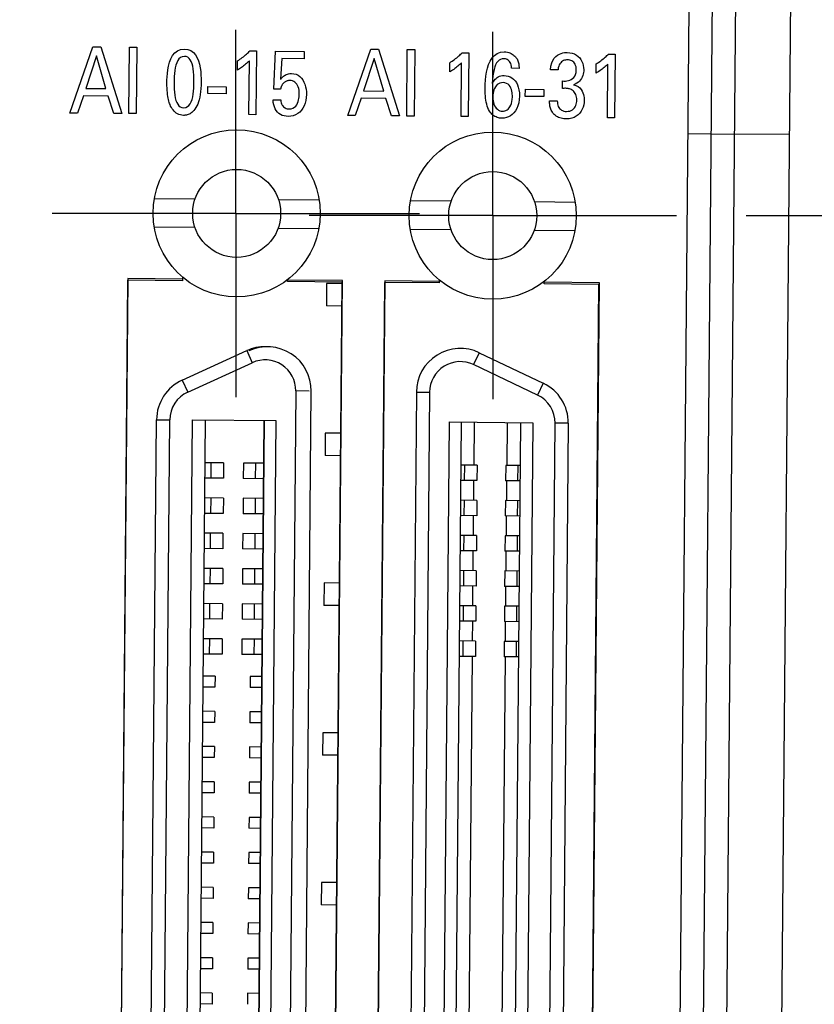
# Model space of a CAD drawing. Header units: inches. Extents: x 0 to 22, y 0 to 17.
# Tile 12 of 39: x 3.449 to 4.16, y 9.825 to 10.706. Entities that reach past the tile are written whole.
import ezdxf

# ---------------------------------------------------------------- set-up
doc = ezdxf.new("R2010")
doc.units = ezdxf.units.IN
doc.header["$LTSCALE"] = 1.21
doc.header["$MEASUREMENT"] = 0
doc.linetypes.add('CENTER', pattern=[0.6, 0.375, -0.075, 0.075, -0.075])
doc.layers.get('0').update_dxf_attribs({"linetype": 'CONTINUOUS'})
doc.layers.add('DEFAULT_1', color=7, linetype='CENTER')
doc.layers.add('DIMENSIONS', color=7, linetype='CONTINUOUS')
doc.styles.get("Standard").update_dxf_attribs({"font": 'txt', "width": 0.8})
doc.dimstyles.new('DIMSTYLE_2', dxfattribs={"dimtxt": 0.125, "dimasz": 0.18, "dimexe": 0.18, "dimexo": 0.0625, "dimgap": 0.09, "dimtad": 0, "dimtih": 1, "dimtoh": 1, "dimdec": 3, "dimzin": 4, "dimdsep": 46, "dimtxsty": 'STANDARD', "dimblk": '_FILLED', "dimblk1": '_FILLED', "dimblk2": '_FILLED', "dimcen": 0.09, "dimadec": 0, "dimazin": 0, "dimtp": 0.001, "dimtm": 0.001, "dimtfac": 1, "dimtdec": 3, "dimtofl": 0, "dimtmove": 0, "dimatfit": 3, "dimldrblk": '_FILLED', "dimfxl": 1, "dimtolj": 1, "dimtzin": 4, "dimarcsym": 0})

# ---------------------------------------------------------------- blocks, each defined once
blk = doc.blocks.new('*D8')
at = {"layer": 'DIMENSIONS', "color": 2, "linetype": 'CONTINUOUS'}
blk.add_line((4.099, 10.53118), (4.83096, 10.53118), dxfattribs=at)
at = {"layer": 'DIMENSIONS', "color": 2, "linetype": 'CONTINUOUS', "width": 0.8}
for s, p in [('[', (5.51846, 10.46868)), (']', (6.21846, 10.46868)), ('4.170', (4.89346, 10.46868)), ('105.91', (5.61846, 10.46868))]:
    blk.add_text(s, height=0.125, dxfattribs=at).set_placement(p)
blk = doc.blocks.new('_FILLED')
at = {"color": 0, "linetype": 'BYBLOCK'}
blk.add_solid([(0, 0), (-1, 0.1736), (-1, -0.1736)], dxfattribs=at)
blk = doc.blocks.new('*D9')
at = {"layer": 'DIMENSIONS', "color": 2, "linetype": 'CONTINUOUS'}
blk.add_line((3.7333, 11.17905), (2.6247, 11.17905), dxfattribs=at)
at = {"layer": 'DIMENSIONS', "color": 2, "linetype": 'CONTINUOUS', "width": 0.8}
for s, p in [('[', (1.7622, 11.11655)), (']', (2.4622, 11.11655)), ('4.817', (1.1372, 11.11655)), ('122.36', (1.8622, 11.11655))]:
    blk.add_text(s, height=0.125, dxfattribs=at).set_placement(p)
blk = doc.blocks.new('*D13')
at = {"layer": 'DIMENSIONS', "color": 2, "linetype": 'CONTINUOUS'}
blk.add_line((3.87213, 10.75805), (3.87213, 11.98919), dxfattribs=at)
at = {"layer": 'DIMENSIONS', "color": 2, "linetype": 'CONTINUOUS', "width": 0.8}
for s, p in [(']', (3.93463, 13.47669)), ('10.57', (3.93463, 12.97669)), ('[', (3.93463, 12.87669)), ('.416', (3.93463, 12.35169)), ('2X ', (3.93463, 12.05169))]:
    blk.add_text(s, height=0.125, rotation=90, dxfattribs=at).set_placement(p)
blk = doc.blocks.new('*D14')
at = {"layer": 'DIMENSIONS', "color": 2, "linetype": 'CONTINUOUS'}
blk.add_line((3.64222, 10.76006), (3.64222, 11.98919), dxfattribs=at)
at = {"layer": 'DIMENSIONS', "color": 2, "linetype": 'CONTINUOUS', "width": 0.8}
for s, p in [(']', (3.70472, 13.37669)), ('4.74', (3.70472, 12.97669)), ('[', (3.70472, 12.87669)), ('.186', (3.70472, 12.35169)), ('2X ', (3.70472, 12.05169))]:
    blk.add_text(s, height=0.125, rotation=90, dxfattribs=at).set_placement(p)

msp = doc.modelspace()

# ---------------------------------------------------------------- linework, layer by layer
at = {"color": 9, "linetype": 'CONTINUOUS'}
for p, q in [((4.09191, 11.01989), (4.05259, 6.51459)), ((4.04685, 10.60453), (4.08828, 10.60417)), ((4.13784, 10.60374), (4.08828, 10.60417)), ((3.65207, 10.41032), (3.65696, 10.39957)), ((3.86014, 10.4085), (3.85505, 10.39784)), ((3.59435, 10.38402), (3.59925, 10.37327)), ((3.91738, 10.3812), (3.9123, 10.37054)), ((3.70776, 10.37415), (3.69595, 10.37425)), ((3.80382, 10.37331), (3.81563, 10.37321)), ((3.57131, 10.34853), (3.58312, 10.34843)), ((3.9398, 10.34532), (3.92799, 10.34542)), ((3.6201, 10.29617), (3.62022, 10.30995)), ((3.65997, 10.29582), (3.66009, 10.3096)), ((3.84696, 10.29419), (3.84708, 10.30797)), ((3.89473, 10.29377), (3.89485, 10.30755)), ((3.61992, 10.26467), (3.62005, 10.27845)), ((3.65982, 10.26433), (3.65994, 10.2781)), ((3.84669, 10.2627), (3.84681, 10.27647)), ((3.89445, 10.26228), (3.89457, 10.27606)), ((3.61955, 10.23318), (3.61967, 10.24696)), ((3.65942, 10.23283), (3.65954, 10.24661)), ((3.84641, 10.2312), (3.84653, 10.24498)), ((3.89418, 10.23078), (3.8943, 10.24456)), ((3.61938, 10.20168), (3.6195, 10.21546)), ((3.65927, 10.20134), (3.65939, 10.21512)), ((3.84614, 10.19971), (3.84626, 10.21348)), ((3.8939, 10.19929), (3.89403, 10.21307)), ((3.619, 10.17019), (3.61912, 10.18397)), ((3.65887, 10.16984), (3.65899, 10.18362)), ((3.84586, 10.16821), (3.84598, 10.18199)), ((3.89363, 10.16779), (3.89375, 10.18157)), ((3.61883, 10.13869), (3.61895, 10.15247)), ((3.65872, 10.13835), (3.65884, 10.15213)), ((3.84559, 10.13672), (3.84571, 10.15049)), ((3.89336, 10.1363), (3.89348, 10.15008))]:
    msp.add_line(p, q, dxfattribs=at)
at = {"color": 7, "linetype": 'CONTINUOUS'}
for p, q in [((4.10248, 6.55199), (4.14114, 10.98165)), ((4.03261, 6.56703), (4.07102, 10.9678)), ((4.0138, 6.81767), (4.04783, 10.71753)), ((3.49378, 10.62292), (3.51435, 10.68227)), ((3.51435, 10.68227), (3.5214, 10.68221)), ((3.5214, 10.68221), (3.54012, 10.62252)), ((3.54659, 10.62246), (3.54711, 10.68199)), ((3.54711, 10.68199), (3.55371, 10.68193)), ((3.55371, 10.68193), (3.55318, 10.6224)), ((3.58998, 10.67863), (3.59281, 10.67983)), ((3.59281, 10.67983), (3.59616, 10.68023)), ((3.59616, 10.68023), (3.59932, 10.67984)), ((3.59932, 10.67984), (3.60202, 10.67878)), ((3.74237, 10.62074), (3.76293, 10.6801)), ((3.76293, 10.6801), (3.76998, 10.68004)), ((3.76998, 10.68004), (3.78872, 10.62034)), ((3.79519, 10.62028), (3.79571, 10.67981)), ((3.79571, 10.67981), (3.8023, 10.67975)), ((3.8023, 10.67975), (3.80178, 10.62022)), ((3.5175, 10.67408), (3.50803, 10.64498)), ((3.52601, 10.64482), (3.5175, 10.67408)), ((3.58298, 10.66836), (3.58417, 10.6715)), ((3.58417, 10.6715), (3.5857, 10.67435)), ((3.5857, 10.67435), (3.58762, 10.67676)), ((3.58762, 10.67676), (3.58998, 10.67863)), ((3.59137, 10.67148), (3.59025, 10.66992)), ((3.59272, 10.67265), (3.59137, 10.67148)), ((3.59431, 10.67339), (3.59272, 10.67265)), ((3.59617, 10.67364), (3.59431, 10.67339)), ((3.59779, 10.67343), (3.59617, 10.67364)), ((3.59922, 10.67285), (3.59779, 10.67343)), ((3.60045, 10.67191), (3.59922, 10.67285)), ((3.60151, 10.67063), (3.60045, 10.67191)), ((3.60239, 10.66903), (3.60151, 10.67063)), ((3.60202, 10.67878), (3.60428, 10.67714)), ((3.60428, 10.67714), (3.60614, 10.675)), ((3.60614, 10.675), (3.60765, 10.67248)), ((3.60765, 10.67248), (3.60883, 10.66964)), ((3.64374, 10.66968), (3.64482, 10.67038)), ((3.64482, 10.67038), (3.64589, 10.6711)), ((3.64589, 10.6711), (3.64694, 10.67185)), ((3.64694, 10.67185), (3.64798, 10.67261)), ((3.64798, 10.67261), (3.64899, 10.67337)), ((3.64899, 10.67337), (3.64997, 10.67415)), ((3.64997, 10.67415), (3.65092, 10.67492)), ((3.65092, 10.67492), (3.65182, 10.67568)), ((3.65182, 10.67568), (3.65268, 10.67642)), ((3.65268, 10.67642), (3.65348, 10.67717)), ((3.65348, 10.67717), (3.65422, 10.67788)), ((3.65422, 10.67788), (3.6549, 10.67856)), ((3.6549, 10.67856), (3.66078, 10.67851)), ((3.66078, 10.67851), (3.66028, 10.62146)), ((3.67624, 10.64441), (3.67773, 10.67836)), ((3.67773, 10.67836), (3.70336, 10.67814)), ((3.68333, 10.67163), (3.68231, 10.65317)), ((3.70331, 10.67146), (3.68333, 10.67163)), ((3.70336, 10.67814), (3.70331, 10.67146)), ((3.76608, 10.6719), (3.75661, 10.6428)), ((3.7746, 10.64264), (3.76608, 10.6719)), ((3.83586, 10.66944), (3.83692, 10.67019)), ((3.83692, 10.67019), (3.83795, 10.67095)), ((3.83795, 10.67095), (3.83896, 10.67171)), ((3.83896, 10.67171), (3.83994, 10.67248)), ((3.83994, 10.67248), (3.84088, 10.67325)), ((3.84088, 10.67325), (3.84179, 10.67402)), ((3.84179, 10.67402), (3.84264, 10.67476)), ((3.84264, 10.67476), (3.84345, 10.6755)), ((3.84345, 10.6755), (3.84419, 10.67621)), ((3.84419, 10.67621), (3.84488, 10.6769)), ((3.84488, 10.6769), (3.85074, 10.67685)), ((3.85074, 10.67685), (3.85024, 10.6198)), ((3.8699, 10.66949), (3.87162, 10.67222)), ((3.87162, 10.67222), (3.8737, 10.67452)), ((3.8737, 10.67452), (3.87618, 10.67625)), ((3.87618, 10.67625), (3.87909, 10.67736)), ((3.87779, 10.67024), (3.87664, 10.66919)), ((3.87908, 10.67098), (3.87779, 10.67024)), ((3.88051, 10.67142), (3.87908, 10.67098)), ((3.87909, 10.67736), (3.88246, 10.67772)), ((3.88208, 10.67155), (3.88051, 10.67142)), ((3.88282, 10.67151), (3.88208, 10.67155)), ((3.88246, 10.67772), (3.8839, 10.67765)), ((3.88359, 10.67137), (3.88282, 10.67151)), ((3.88437, 10.67114), (3.88359, 10.67137)), ((3.8839, 10.67765), (3.88524, 10.67745)), ((3.88514, 10.67081), (3.88437, 10.67114)), ((3.88588, 10.67035), (3.88514, 10.67081)), ((3.88524, 10.67745), (3.88647, 10.67714)), ((3.88658, 10.66976), (3.88588, 10.67035)), ((3.88647, 10.67714), (3.8876, 10.67674)), ((3.8876, 10.67674), (3.88863, 10.67628)), ((3.88863, 10.67628), (3.88957, 10.67575)), ((3.88957, 10.67575), (3.89041, 10.67517)), ((3.89041, 10.67517), (3.89116, 10.67457)), ((3.89116, 10.67457), (3.89183, 10.67396)), ((3.89183, 10.67396), (3.89241, 10.67334)), ((3.89241, 10.67334), (3.89292, 10.67275)), ((3.89292, 10.67275), (3.89334, 10.67219)), ((3.89334, 10.67219), (3.89387, 10.67134)), ((3.89387, 10.67134), (3.8943, 10.67048)), ((3.8943, 10.67048), (3.89467, 10.66962)), ((3.92496, 10.66777), (3.92596, 10.6701)), ((3.92596, 10.6701), (3.92721, 10.67201)), ((3.92721, 10.67201), (3.92864, 10.67354)), ((3.92864, 10.67354), (3.93019, 10.67475)), ((3.93019, 10.67475), (3.93182, 10.67566)), ((3.93182, 10.67566), (3.93344, 10.6763)), ((3.93344, 10.6763), (3.93502, 10.67674)), ((3.93502, 10.67674), (3.93648, 10.677)), ((3.9363, 10.67017), (3.93542, 10.66984)), ((3.9372, 10.6704), (3.9363, 10.67017)), ((3.93648, 10.677), (3.93777, 10.67713)), ((3.9381, 10.67052), (3.9372, 10.6704)), ((3.93777, 10.67713), (3.93882, 10.67715)), ((3.93897, 10.67055), (3.9381, 10.67052)), ((3.93882, 10.67715), (3.94121, 10.67698)), ((3.94008, 10.67049), (3.93897, 10.67055)), ((3.94114, 10.67032), (3.94008, 10.67049)), ((3.94214, 10.67003), (3.94114, 10.67032)), ((3.94121, 10.67698), (3.94338, 10.67652)), ((3.94338, 10.67652), (3.94534, 10.6758)), ((3.94534, 10.6758), (3.94709, 10.67484)), ((3.94709, 10.67484), (3.94864, 10.67367)), ((3.94864, 10.67367), (3.94997, 10.67231)), ((3.94997, 10.67231), (3.95109, 10.67079)), ((3.95109, 10.67079), (3.95201, 10.66913)), ((3.9689, 10.6698), (3.96991, 10.67056)), ((3.96991, 10.67056), (3.97088, 10.67133)), ((3.97088, 10.67133), (3.97183, 10.67211)), ((3.97183, 10.67211), (3.97273, 10.67287)), ((3.97273, 10.67287), (3.97358, 10.67361)), ((3.97358, 10.67361), (3.97439, 10.67435)), ((3.97439, 10.67435), (3.97513, 10.67507)), ((3.97513, 10.67507), (3.97581, 10.67575)), ((3.97581, 10.67575), (3.98167, 10.6757)), ((3.98167, 10.6757), (3.98117, 10.61865)), ((3.58103, 10.65835), (3.58145, 10.66167)), ((3.58145, 10.66167), (3.58209, 10.66504)), ((3.58209, 10.66504), (3.58298, 10.66836)), ((3.58802, 10.66351), (3.5876, 10.66097)), ((3.58859, 10.66587), (3.58802, 10.66351)), ((3.58933, 10.66803), (3.58859, 10.66587)), ((3.59025, 10.66992), (3.58933, 10.66803)), ((3.60312, 10.66713), (3.60239, 10.66903)), ((3.6037, 10.66494), (3.60312, 10.66713)), ((3.60415, 10.66249), (3.6037, 10.66494)), ((3.60447, 10.65979), (3.60415, 10.66249)), ((3.60883, 10.66964), (3.60972, 10.66657)), ((3.60972, 10.66657), (3.61037, 10.66337)), ((3.61037, 10.66337), (3.6108, 10.66014)), ((3.64367, 10.66143), (3.64374, 10.66968)), ((3.64451, 10.66192), (3.64367, 10.66143)), ((3.64539, 10.66248), (3.64451, 10.66192)), ((3.64631, 10.66308), (3.64539, 10.66248)), ((3.64725, 10.66372), (3.64631, 10.66308)), ((3.64821, 10.6644), (3.64725, 10.66372)), ((3.64916, 10.6651), (3.64821, 10.6644)), ((3.65011, 10.66583), (3.64916, 10.6651)), ((3.65104, 10.66658), (3.65011, 10.66583)), ((3.65194, 10.66733), (3.65104, 10.66658)), ((3.6528, 10.66809), (3.65194, 10.66733)), ((3.65361, 10.66884), (3.6528, 10.66809)), ((3.65436, 10.66959), (3.65361, 10.66884)), ((3.65394, 10.62152), (3.65436, 10.66959)), ((3.83365, 10.65977), (3.83372, 10.66802)), ((3.83372, 10.66802), (3.8348, 10.66872)), ((3.8348, 10.66872), (3.83586, 10.66944)), ((3.83628, 10.66141), (3.83537, 10.66081)), ((3.83722, 10.66206), (3.83628, 10.66141)), ((3.83818, 10.66274), (3.83722, 10.66206)), ((3.83913, 10.66344), (3.83818, 10.66274)), ((3.84008, 10.66417), (3.83913, 10.66344)), ((3.84101, 10.66491), (3.84008, 10.66417)), ((3.84191, 10.66566), (3.84101, 10.66491)), ((3.84277, 10.66643), (3.84191, 10.66566)), ((3.84359, 10.66718), (3.84277, 10.66643)), ((3.84434, 10.66792), (3.84359, 10.66718)), ((3.84392, 10.61986), (3.84434, 10.66792)), ((3.86659, 10.65952), (3.86742, 10.66304)), ((3.86742, 10.66304), (3.86851, 10.6664)), ((3.86851, 10.6664), (3.8699, 10.66949)), ((3.87332, 10.66188), (3.87278, 10.65924)), ((3.87397, 10.66418), (3.87332, 10.66188)), ((3.87474, 10.66617), (3.87397, 10.66418)), ((3.87563, 10.66784), (3.87474, 10.66617)), ((3.87664, 10.66919), (3.87563, 10.66784)), ((3.88723, 10.66905), (3.88658, 10.66976)), ((3.88779, 10.66817), (3.88723, 10.66905)), ((3.88826, 10.66715), (3.88779, 10.66817)), ((3.88861, 10.66595), (3.88826, 10.66715)), ((3.88884, 10.66456), (3.88861, 10.66595)), ((3.88892, 10.663), (3.88884, 10.66456)), ((3.8957, 10.66294), (3.88892, 10.663)), ((3.89467, 10.66962), (3.89496, 10.66878)), ((3.89496, 10.66878), (3.89519, 10.66794)), ((3.89519, 10.66794), (3.89536, 10.66713)), ((3.89536, 10.66713), (3.89549, 10.66634)), ((3.89549, 10.66634), (3.89558, 10.66557)), ((3.89558, 10.66557), (3.89564, 10.66484)), ((3.89564, 10.66484), (3.89567, 10.66416)), ((3.89567, 10.66416), (3.89569, 10.66352)), ((3.89569, 10.66352), (3.8957, 10.66294)), ((3.92393, 10.66171), (3.92427, 10.66498)), ((3.93059, 10.66165), (3.92393, 10.66171)), ((3.92427, 10.66498), (3.92496, 10.66777)), ((3.93083, 10.66331), (3.93059, 10.66165)), ((3.9312, 10.66476), (3.93083, 10.66331)), ((3.93169, 10.66603), (3.9312, 10.66476)), ((3.93229, 10.6671), (3.93169, 10.66603)), ((3.93298, 10.66802), (3.93229, 10.6671)), ((3.93374, 10.66877), (3.93298, 10.66802)), ((3.93456, 10.66936), (3.93374, 10.66877)), ((3.93542, 10.66984), (3.93456, 10.66936)), ((3.94307, 10.66962), (3.94214, 10.67003)), ((3.94392, 10.66908), (3.94307, 10.66962)), ((3.94468, 10.66842), (3.94392, 10.66908)), ((3.94534, 10.66763), (3.94468, 10.66842)), ((3.94591, 10.66669), (3.94534, 10.66763)), ((3.94635, 10.66562), (3.94591, 10.66669)), ((3.94668, 10.6644), (3.94635, 10.66562)), ((3.94688, 10.66302), (3.94668, 10.6644)), ((3.94676, 10.65936), (3.94693, 10.6615)), ((3.94693, 10.6615), (3.94688, 10.66302)), ((3.95201, 10.66913), (3.95272, 10.66736)), ((3.95272, 10.66736), (3.95322, 10.6655)), ((3.95322, 10.6655), (3.95351, 10.66357)), ((3.95351, 10.66357), (3.9536, 10.66161)), ((3.9536, 10.66161), (3.95354, 10.66039)), ((3.9646, 10.65862), (3.96467, 10.66687)), ((3.96467, 10.66687), (3.96574, 10.66757)), ((3.96574, 10.66757), (3.96681, 10.66829)), ((3.96681, 10.66829), (3.96786, 10.66904)), ((3.96786, 10.66904), (3.9689, 10.6698)), ((3.96912, 10.66159), (3.96817, 10.66091)), ((3.97008, 10.66229), (3.96912, 10.66159)), ((3.97103, 10.66302), (3.97008, 10.66229)), ((3.97196, 10.66377), (3.97103, 10.66302)), ((3.97286, 10.66452), (3.97196, 10.66377)), ((3.97372, 10.66528), (3.97286, 10.66452)), ((3.97453, 10.66603), (3.97372, 10.66528)), ((3.97528, 10.66678), (3.97453, 10.66603)), ((3.97485, 10.61871), (3.97528, 10.66678)), ((3.58065, 10.65241), (3.58078, 10.65523)), ((3.58078, 10.65523), (3.58103, 10.65835)), ((3.58698, 10.653), (3.58693, 10.65039)), ((3.58709, 10.65567), (3.58698, 10.653)), ((3.58729, 10.65834), (3.58709, 10.65567)), ((3.5876, 10.66097), (3.58729, 10.65834)), ((3.60468, 10.65686), (3.60447, 10.65979)), ((3.60478, 10.65373), (3.60468, 10.65686)), ((3.6048, 10.6504), (3.60478, 10.65373)), ((3.6108, 10.66014), (3.61106, 10.65696)), ((3.61106, 10.65696), (3.61118, 10.65391)), ((3.61118, 10.65391), (3.61119, 10.65108)), ((3.68231, 10.65317), (3.68269, 10.65364)), ((3.68269, 10.65364), (3.68314, 10.65416)), ((3.68314, 10.65416), (3.68366, 10.65472)), ((3.68366, 10.65472), (3.68425, 10.6553)), ((3.68425, 10.6553), (3.68492, 10.65588)), ((3.68492, 10.65588), (3.68567, 10.65643)), ((3.68567, 10.65643), (3.6865, 10.65696)), ((3.6865, 10.65696), (3.68742, 10.65743)), ((3.68742, 10.65743), (3.68842, 10.65782)), ((3.68842, 10.65782), (3.68951, 10.65812)), ((3.68951, 10.65812), (3.6907, 10.65831)), ((3.6907, 10.65831), (3.69199, 10.65837)), ((3.69199, 10.65837), (3.69418, 10.65817)), ((3.69418, 10.65817), (3.69617, 10.65762)), ((3.69617, 10.65762), (3.69797, 10.65675)), ((3.69797, 10.65675), (3.69957, 10.65561)), ((3.69957, 10.65561), (3.70098, 10.6542)), ((3.70098, 10.6542), (3.70219, 10.65256)), ((3.70219, 10.65256), (3.70321, 10.65072)), ((3.83448, 10.66026), (3.83365, 10.65977)), ((3.83537, 10.66081), (3.83448, 10.66026)), ((3.86561, 10.65235), (3.866, 10.65592)), ((3.866, 10.65592), (3.86659, 10.65952)), ((3.87202, 10.653), (3.87179, 10.64937)), ((3.87235, 10.65629), (3.87202, 10.653)), ((3.87278, 10.65924), (3.87235, 10.65629)), ((3.87315, 10.65161), (3.87374, 10.65242)), ((3.87374, 10.65242), (3.87442, 10.6532)), ((3.87442, 10.6532), (3.87519, 10.65396)), ((3.87519, 10.65396), (3.87607, 10.65466)), ((3.87607, 10.65466), (3.87707, 10.65529)), ((3.87707, 10.65529), (3.8782, 10.65582)), ((3.8782, 10.65582), (3.87947, 10.65621)), ((3.87947, 10.65621), (3.88089, 10.65646)), ((3.88089, 10.65646), (3.88246, 10.65654)), ((3.88246, 10.65654), (3.8843, 10.65639)), ((3.8843, 10.65639), (3.88607, 10.65599)), ((3.88607, 10.65599), (3.88775, 10.65533)), ((3.88775, 10.65533), (3.88933, 10.65443)), ((3.88933, 10.65443), (3.89079, 10.65327)), ((3.89079, 10.65327), (3.89211, 10.65184)), ((3.94118, 10.65236), (3.94247, 10.65294)), ((3.94247, 10.65294), (3.94366, 10.65372)), ((3.94366, 10.65372), (3.94472, 10.65474)), ((3.94472, 10.65474), (3.94562, 10.656)), ((3.94562, 10.656), (3.94631, 10.65753)), ((3.94631, 10.65753), (3.94676, 10.65936)), ((3.95084, 10.65266), (3.9499, 10.65152)), ((3.95162, 10.65388), (3.95084, 10.65266)), ((3.95226, 10.65516), (3.95162, 10.65388)), ((3.95276, 10.65647), (3.95226, 10.65516)), ((3.95313, 10.6578), (3.95276, 10.65647)), ((3.95339, 10.65912), (3.95313, 10.6578)), ((3.95354, 10.66039), (3.95339, 10.65912)), ((3.96543, 10.65911), (3.9646, 10.65862)), ((3.96632, 10.65966), (3.96543, 10.65911)), ((3.96723, 10.66027), (3.96632, 10.65966)), ((3.96817, 10.66091), (3.96723, 10.66027)), ((3.50803, 10.64498), (3.52601, 10.64482)), ((3.58061, 10.65003), (3.58065, 10.65241)), ((3.58062, 10.64757), (3.58061, 10.65003)), ((3.58068, 10.6453), (3.58062, 10.64757)), ((3.5808, 10.6432), (3.58068, 10.6453)), ((3.58693, 10.65039), (3.58695, 10.64728)), ((3.58695, 10.64728), (3.58706, 10.64431)), ((3.58706, 10.64431), (3.58727, 10.6415)), ((3.6044, 10.64253), (3.60462, 10.64516)), ((3.60462, 10.64516), (3.60474, 10.6478)), ((3.60474, 10.6478), (3.6048, 10.6504)), ((3.61096, 10.64481), (3.61071, 10.64201)), ((3.61112, 10.64783), (3.61096, 10.64481)), ((3.61119, 10.65108), (3.61112, 10.64783)), ((3.61705, 10.64039), (3.61711, 10.64666)), ((3.61711, 10.64666), (3.63365, 10.64652)), ((3.63365, 10.64652), (3.6336, 10.64025)), ((3.68223, 10.64436), (3.67624, 10.64441)), ((3.68232, 10.6447), (3.68223, 10.64436)), ((3.68241, 10.64505), (3.68232, 10.6447)), ((3.68252, 10.64542), (3.68241, 10.64505)), ((3.68263, 10.6458), (3.68252, 10.64542)), ((3.68276, 10.64619), (3.68263, 10.6458)), ((3.68291, 10.64659), (3.68276, 10.64619)), ((3.68309, 10.647), (3.68291, 10.64659)), ((3.68329, 10.64741), (3.68309, 10.647)), ((3.68351, 10.64784), (3.68329, 10.64741)), ((3.68377, 10.64827), (3.68351, 10.64784)), ((3.68406, 10.6487), (3.68377, 10.64827)), ((3.68439, 10.64912), (3.68406, 10.6487)), ((3.68476, 10.64954), (3.68439, 10.64912)), ((3.68515, 10.64994), (3.68476, 10.64954)), ((3.68557, 10.6503), (3.68515, 10.64994)), ((3.68602, 10.65065), (3.68557, 10.6503)), ((3.6865, 10.65096), (3.68602, 10.65065)), ((3.687, 10.65123), (3.6865, 10.65096)), ((3.68753, 10.65147), (3.687, 10.65123)), ((3.68809, 10.65167), (3.68753, 10.65147)), ((3.68867, 10.65183), (3.68809, 10.65167)), ((3.68927, 10.65194), (3.68867, 10.65183)), ((3.6899, 10.65202), (3.68927, 10.65194)), ((3.69055, 10.65203), (3.6899, 10.65202)), ((3.69182, 10.65193), (3.69055, 10.65203)), ((3.69301, 10.65164), (3.69182, 10.65193)), ((3.69411, 10.65118), (3.69301, 10.65164)), ((3.69511, 10.65053), (3.69411, 10.65118)), ((3.69601, 10.64972), (3.69511, 10.65053)), ((3.69681, 10.64874), (3.69601, 10.64972)), ((3.69749, 10.64761), (3.69681, 10.64874)), ((3.69806, 10.64631), (3.69749, 10.64761)), ((3.6985, 10.64487), (3.69806, 10.64631)), ((3.69882, 10.64328), (3.6985, 10.64487)), ((3.70321, 10.65072), (3.70405, 10.6487)), ((3.70405, 10.6487), (3.70468, 10.64654)), ((3.70468, 10.64654), (3.70513, 10.64426)), ((3.70513, 10.64426), (3.7054, 10.64189)), ((3.8653, 10.64564), (3.86539, 10.64889)), ((3.86531, 10.64381), (3.8653, 10.64564)), ((3.86535, 10.64195), (3.86531, 10.64381)), ((3.86539, 10.64889), (3.86561, 10.65235)), ((3.87179, 10.64937), (3.87219, 10.65007)), ((3.87219, 10.65007), (3.87264, 10.65082)), ((3.87264, 10.65082), (3.87315, 10.65161)), ((3.8732, 10.6437), (3.87275, 10.64224)), ((3.87378, 10.64506), (3.8732, 10.6437)), ((3.87448, 10.64631), (3.87378, 10.64506)), ((3.8753, 10.64742), (3.87448, 10.64631)), ((3.87626, 10.64837), (3.8753, 10.64742)), ((3.87734, 10.64915), (3.87626, 10.64837)), ((3.87855, 10.64973), (3.87734, 10.64915)), ((3.87988, 10.65008), (3.87855, 10.64973)), ((3.88135, 10.6502), (3.87988, 10.65008)), ((3.88311, 10.65001), (3.88135, 10.6502)), ((3.88461, 10.64951), (3.88311, 10.65001)), ((3.88587, 10.64874), (3.88461, 10.64951)), ((3.88691, 10.64776), (3.88587, 10.64874)), ((3.88775, 10.64659), (3.88691, 10.64776)), ((3.88841, 10.64531), (3.88775, 10.64659)), ((3.88892, 10.64393), (3.88841, 10.64531)), ((3.88928, 10.64252), (3.88892, 10.64393)), ((3.89211, 10.65184), (3.89327, 10.65017)), ((3.89327, 10.65017), (3.89426, 10.64827)), ((3.89426, 10.64827), (3.89505, 10.6461)), ((3.89505, 10.6461), (3.89563, 10.64368)), ((3.89563, 10.64368), (3.89598, 10.64102)), ((3.9013, 10.6379), (3.90136, 10.64417)), ((3.90136, 10.64417), (3.9179, 10.64403)), ((3.9179, 10.64403), (3.91785, 10.63776)), ((3.9346, 10.64503), (3.93465, 10.65171)), ((3.9357, 10.64506), (3.9346, 10.64503)), ((3.93465, 10.65171), (3.93585, 10.65162)), ((3.93673, 10.64507), (3.9357, 10.64506)), ((3.93585, 10.65162), (3.93713, 10.65161)), ((3.93724, 10.64507), (3.93673, 10.64507)), ((3.93713, 10.65161), (3.93848, 10.65172)), ((3.93823, 10.64502), (3.93724, 10.64507)), ((3.93874, 10.64497), (3.93823, 10.64502)), ((3.93848, 10.65172), (3.93984, 10.65196)), ((3.93926, 10.6449), (3.93874, 10.64497)), ((3.93979, 10.64482), (3.93926, 10.6449)), ((3.94035, 10.6447), (3.93979, 10.64482)), ((3.93984, 10.65196), (3.94118, 10.65236)), ((3.94093, 10.64457), (3.94035, 10.6447)), ((3.94176, 10.64429), (3.94093, 10.64457)), ((3.94258, 10.64391), (3.94176, 10.64429)), ((3.94337, 10.64343), (3.94258, 10.64391)), ((3.94604, 10.64882), (3.94438, 10.64825)), ((3.94438, 10.64825), (3.94662, 10.64761)), ((3.94751, 10.64957), (3.94604, 10.64882)), ((3.94662, 10.64761), (3.94848, 10.64666)), ((3.94879, 10.65048), (3.94751, 10.64957)), ((3.94848, 10.64666), (3.95, 10.64547)), ((3.9499, 10.65152), (3.94879, 10.65048)), ((3.95, 10.64547), (3.95121, 10.64408)), ((3.95121, 10.64408), (3.95216, 10.64258)), ((3.50585, 10.63832), (3.50059, 10.62286)), ((3.52793, 10.63812), (3.50585, 10.63832)), ((3.53293, 10.62258), (3.52793, 10.63812)), ((3.58096, 10.64126), (3.5808, 10.6432)), ((3.58117, 10.63948), (3.58096, 10.64126)), ((3.58141, 10.63785), (3.58117, 10.63948)), ((3.58169, 10.63634), (3.58141, 10.63785)), ((3.58199, 10.63496), (3.58169, 10.63634)), ((3.58232, 10.6337), (3.58199, 10.63496)), ((3.58727, 10.6415), (3.5876, 10.63888)), ((3.5876, 10.63888), (3.58806, 10.63649)), ((3.58806, 10.63649), (3.58865, 10.63432)), ((3.60231, 10.63312), (3.60305, 10.63521)), ((3.60305, 10.63521), (3.60364, 10.6375)), ((3.60364, 10.6375), (3.60408, 10.63997)), ((3.60408, 10.63997), (3.6044, 10.64253)), ((3.60945, 10.63487), (3.60885, 10.63286)), ((3.60995, 10.63706), (3.60945, 10.63487)), ((3.61037, 10.63943), (3.60995, 10.63706)), ((3.61071, 10.64201), (3.61037, 10.63943)), ((3.6336, 10.64025), (3.61705, 10.64039)), ((3.67573, 10.63252), (3.67556, 10.63486)), ((3.67556, 10.63486), (3.68242, 10.6348)), ((3.68242, 10.6348), (3.68252, 10.63343)), ((3.69845, 10.63463), (3.69874, 10.63607)), ((3.69874, 10.63607), (3.69893, 10.63742)), ((3.69901, 10.64155), (3.69882, 10.64328)), ((3.69893, 10.63742), (3.69903, 10.63863)), ((3.69907, 10.63967), (3.69901, 10.64155)), ((3.69903, 10.63863), (3.69907, 10.63967)), ((3.70531, 10.63672), (3.70491, 10.63411)), ((3.70547, 10.63946), (3.70531, 10.63672)), ((3.7054, 10.64189), (3.70547, 10.63946)), ((3.75444, 10.63614), (3.74917, 10.62069)), ((3.77651, 10.63595), (3.75444, 10.63614)), ((3.75661, 10.6428), (3.7746, 10.64264)), ((3.78153, 10.6204), (3.77651, 10.63595)), ((3.86543, 10.64008), (3.86535, 10.64195)), ((3.86557, 10.63821), (3.86543, 10.64008)), ((3.86576, 10.63634), (3.86557, 10.63821)), ((3.86602, 10.6345), (3.86576, 10.63634)), ((3.87223, 10.63912), (3.87215, 10.6375)), ((3.87215, 10.6375), (3.87221, 10.63569)), ((3.87221, 10.63569), (3.87242, 10.63398)), ((3.87243, 10.64071), (3.87223, 10.63912)), ((3.87275, 10.64224), (3.87243, 10.64071)), ((3.88953, 10.64112), (3.88928, 10.64252)), ((3.88935, 10.63324), (3.88964, 10.63522)), ((3.88967, 10.63978), (3.88953, 10.64112)), ((3.88964, 10.63522), (3.88976, 10.63743)), ((3.88974, 10.63852), (3.88967, 10.63978)), ((3.88976, 10.63743), (3.88974, 10.63852)), ((3.8959, 10.63493), (3.89543, 10.63203)), ((3.89608, 10.63811), (3.8959, 10.63493)), ((3.89598, 10.64102), (3.89608, 10.63811)), ((3.91785, 10.63776), (3.9013, 10.6379)), ((3.94412, 10.64287), (3.94337, 10.64343)), ((3.94482, 10.64219), (3.94412, 10.64287)), ((3.94546, 10.64142), (3.94482, 10.64219)), ((3.94603, 10.64053), (3.94546, 10.64142)), ((3.94651, 10.63954), (3.94603, 10.64053)), ((3.94691, 10.63844), (3.94651, 10.63954)), ((3.9472, 10.63722), (3.94691, 10.63844)), ((3.94738, 10.6359), (3.9472, 10.63722)), ((3.94743, 10.63445), (3.94738, 10.6359)), ((3.95216, 10.64258), (3.95286, 10.64103)), ((3.95286, 10.64103), (3.95336, 10.63949)), ((3.95336, 10.63949), (3.95369, 10.63803)), ((3.95369, 10.63803), (3.95389, 10.63672)), ((3.95389, 10.63672), (3.95399, 10.63561)), ((3.95399, 10.63561), (3.95402, 10.63479)), ((3.58267, 10.63252), (3.58232, 10.6337)), ((3.58303, 10.63146), (3.58267, 10.63252)), ((3.58339, 10.63047), (3.58303, 10.63146)), ((3.58392, 10.62922), (3.58339, 10.63047)), ((3.58454, 10.62801), (3.58392, 10.62922)), ((3.58525, 10.62685), (3.58454, 10.62801)), ((3.58605, 10.62575), (3.58525, 10.62685)), ((3.58865, 10.63432), (3.58938, 10.63242)), ((3.58938, 10.63242), (3.59028, 10.63081)), ((3.59028, 10.63081), (3.59134, 10.62951)), ((3.59134, 10.62951), (3.59258, 10.62855)), ((3.59258, 10.62855), (3.59401, 10.62794)), ((3.59401, 10.62794), (3.59563, 10.62772)), ((3.59563, 10.62772), (3.59742, 10.62796)), ((3.59742, 10.62796), (3.59896, 10.62867)), ((3.59896, 10.62867), (3.60028, 10.6298)), ((3.60028, 10.6298), (3.60139, 10.6313)), ((3.60139, 10.6313), (3.60231, 10.63312)), ((3.60565, 10.62643), (3.60464, 10.62517)), ((3.60658, 10.62782), (3.60565, 10.62643)), ((3.60742, 10.62936), (3.60658, 10.62782)), ((3.60818, 10.63103), (3.60742, 10.62936)), ((3.60885, 10.63286), (3.60818, 10.63103)), ((3.67613, 10.63038), (3.67573, 10.63252)), ((3.67672, 10.62842), (3.67613, 10.63038)), ((3.67751, 10.62666), (3.67672, 10.62842)), ((3.67848, 10.6251), (3.67751, 10.62666)), ((3.68252, 10.63343), (3.68276, 10.63219)), ((3.68276, 10.63219), (3.68314, 10.63109)), ((3.68314, 10.63109), (3.68364, 10.63013)), ((3.68364, 10.63013), (3.68423, 10.62928)), ((3.68423, 10.62928), (3.68492, 10.62857)), ((3.68492, 10.62857), (3.68567, 10.62797)), ((3.68567, 10.62797), (3.68647, 10.62749)), ((3.68647, 10.62749), (3.68732, 10.62712)), ((3.68732, 10.62712), (3.68818, 10.62686)), ((3.68818, 10.62686), (3.68905, 10.6267)), ((3.68905, 10.6267), (3.68992, 10.62664)), ((3.68992, 10.62664), (3.69177, 10.62682)), ((3.69177, 10.62682), (3.69336, 10.62733)), ((3.69336, 10.62733), (3.69471, 10.62813)), ((3.69471, 10.62813), (3.69583, 10.62917)), ((3.69583, 10.62917), (3.69674, 10.63039)), ((3.69674, 10.63039), (3.69747, 10.63175)), ((3.69747, 10.63175), (3.69803, 10.63317)), ((3.69803, 10.63317), (3.69845, 10.63463)), ((3.70226, 10.62731), (3.70093, 10.62544)), ((3.70337, 10.62939), (3.70226, 10.62731)), ((3.70425, 10.63166), (3.70337, 10.62939)), ((3.70491, 10.63411), (3.70425, 10.63166)), ((3.86635, 10.6327), (3.86602, 10.6345)), ((3.86675, 10.63094), (3.86635, 10.6327)), ((3.86724, 10.62923), (3.86675, 10.63094)), ((3.86782, 10.6276), (3.86724, 10.62923)), ((3.86849, 10.62604), (3.86782, 10.6276)), ((3.86927, 10.62458), (3.86849, 10.62604)), ((3.87242, 10.63398), (3.87276, 10.63235)), ((3.87276, 10.63235), (3.87324, 10.63086)), ((3.87324, 10.63086), (3.87383, 10.62949)), ((3.87383, 10.62949), (3.87455, 10.62827)), ((3.87455, 10.62827), (3.87537, 10.6272)), ((3.87537, 10.6272), (3.87629, 10.62629)), ((3.87629, 10.62629), (3.8773, 10.62556)), ((3.88492, 10.62582), (3.88589, 10.62656)), ((3.88589, 10.62656), (3.88678, 10.62749)), ((3.88678, 10.62749), (3.8876, 10.62861)), ((3.8876, 10.62861), (3.88831, 10.62995)), ((3.88831, 10.62995), (3.8889, 10.63148)), ((3.8889, 10.63148), (3.88935, 10.63324)), ((3.89373, 10.62707), (3.89255, 10.625)), ((3.8947, 10.62941), (3.89373, 10.62707)), ((3.89543, 10.63203), (3.8947, 10.62941)), ((3.92297, 10.63321), (3.92296, 10.63384)), ((3.92296, 10.63384), (3.92995, 10.63378)), ((3.92299, 10.63251), (3.92297, 10.63321)), ((3.92303, 10.63175), (3.92299, 10.63251)), ((3.9231, 10.63095), (3.92303, 10.63175)), ((3.92319, 10.63011), (3.9231, 10.63095)), ((3.92334, 10.62923), (3.92319, 10.63011)), ((3.92353, 10.62833), (3.92334, 10.62923)), ((3.92378, 10.62741), (3.92353, 10.62833)), ((3.9241, 10.62647), (3.92378, 10.62741)), ((3.9245, 10.62553), (3.9241, 10.62647)), ((3.92995, 10.63378), (3.92999, 10.63245)), ((3.92999, 10.63245), (3.93014, 10.6312)), ((3.93014, 10.6312), (3.93041, 10.63003)), ((3.93041, 10.63003), (3.93081, 10.62893)), ((3.93081, 10.62893), (3.93132, 10.62795)), ((3.93132, 10.62795), (3.93195, 10.62706)), ((3.93195, 10.62706), (3.93271, 10.62629)), ((3.93271, 10.62629), (3.93358, 10.62564)), ((3.94345, 10.62585), (3.9444, 10.62663)), ((3.9444, 10.62663), (3.94521, 10.62752)), ((3.94521, 10.62752), (3.9459, 10.62851)), ((3.9459, 10.62851), (3.94645, 10.6296)), ((3.94645, 10.6296), (3.94687, 10.63075)), ((3.94687, 10.63075), (3.94718, 10.63195)), ((3.94718, 10.63195), (3.94736, 10.6332)), ((3.94736, 10.6332), (3.94743, 10.63445)), ((3.95221, 10.62641), (3.95121, 10.62461)), ((3.95299, 10.62832), (3.95221, 10.62641)), ((3.95355, 10.6303), (3.95299, 10.62832)), ((3.95389, 10.6323), (3.95355, 10.6303)), ((3.95402, 10.63431), (3.95389, 10.6323)), ((3.95402, 10.63479), (3.95402, 10.63431)), ((3.50059, 10.62286), (3.49378, 10.62292)), ((3.54012, 10.62252), (3.53293, 10.62258)), ((3.55318, 10.6224), (3.54659, 10.62246)), ((3.58693, 10.62473), (3.58605, 10.62575)), ((3.5879, 10.6238), (3.58693, 10.62473)), ((3.58896, 10.62298), (3.5879, 10.6238)), ((3.59011, 10.62227), (3.58896, 10.62298)), ((3.59133, 10.62169), (3.59011, 10.62227)), ((3.59264, 10.62126), (3.59133, 10.62169)), ((3.59404, 10.62098), (3.59264, 10.62126)), ((3.59552, 10.62088), (3.59404, 10.62098)), ((3.59606, 10.62089), (3.59552, 10.62088)), ((3.59667, 10.62093), (3.59606, 10.62089)), ((3.59734, 10.62102), (3.59667, 10.62093)), ((3.59806, 10.62115), (3.59734, 10.62102)), ((3.59883, 10.62134), (3.59806, 10.62115)), ((3.59962, 10.62161), (3.59883, 10.62134)), ((3.60044, 10.62195), (3.59962, 10.62161)), ((3.60128, 10.62238), (3.60044, 10.62195)), ((3.60213, 10.62291), (3.60128, 10.62238)), ((3.60298, 10.62355), (3.60213, 10.62291)), ((3.60382, 10.6243), (3.60298, 10.62355)), ((3.60464, 10.62517), (3.60382, 10.6243)), ((3.66028, 10.62146), (3.65394, 10.62152)), ((3.67961, 10.62374), (3.67848, 10.6251)), ((3.68088, 10.62259), (3.67961, 10.62374)), ((3.68229, 10.62164), (3.68088, 10.62259)), ((3.68383, 10.62089), (3.68229, 10.62164)), ((3.68546, 10.62035), (3.68383, 10.62089)), ((3.6872, 10.62002), (3.68546, 10.62035)), ((3.68901, 10.61989), (3.6872, 10.62002)), ((3.69142, 10.62004), (3.68901, 10.61989)), ((3.69367, 10.62053), (3.69142, 10.62004)), ((3.69576, 10.62133), (3.69367, 10.62053)), ((3.69768, 10.62244), (3.69576, 10.62133)), ((3.6994, 10.62381), (3.69768, 10.62244)), ((3.70093, 10.62544), (3.6994, 10.62381)), ((3.74917, 10.62069), (3.74237, 10.62074)), ((3.78872, 10.62034), (3.78153, 10.6204)), ((3.80178, 10.62022), (3.79519, 10.62028)), ((3.85024, 10.6198), (3.84392, 10.61986)), ((3.86991, 10.62363), (3.86927, 10.62458)), ((3.87063, 10.62274), (3.86991, 10.62363)), ((3.87142, 10.62192), (3.87063, 10.62274)), ((3.87227, 10.6212), (3.87142, 10.62192)), ((3.87317, 10.62054), (3.87227, 10.6212)), ((3.87413, 10.61997), (3.87317, 10.62054)), ((3.87512, 10.61947), (3.87413, 10.61997)), ((3.87615, 10.61906), (3.87512, 10.61947)), ((3.87721, 10.61874), (3.87615, 10.61906)), ((3.87829, 10.6185), (3.87721, 10.61874)), ((3.8773, 10.62556), (3.87839, 10.62502)), ((3.87939, 10.61836), (3.87829, 10.6185)), ((3.87839, 10.62502), (3.87956, 10.62469)), ((3.88049, 10.6183), (3.87939, 10.61836)), ((3.87956, 10.62469), (3.8808, 10.62457)), ((3.88244, 10.61843), (3.88049, 10.6183)), ((3.8808, 10.62457), (3.88183, 10.62463)), ((3.88183, 10.62463), (3.88288, 10.62486)), ((3.88436, 10.61883), (3.88244, 10.61843)), ((3.88288, 10.62486), (3.88391, 10.62525)), ((3.88391, 10.62525), (3.88492, 10.62582)), ((3.88621, 10.6195), (3.88436, 10.61883)), ((3.88799, 10.62046), (3.88621, 10.6195)), ((3.88965, 10.62169), (3.88799, 10.62046)), ((3.89118, 10.62321), (3.88965, 10.62169)), ((3.89255, 10.625), (3.89118, 10.62321)), ((3.92499, 10.62461), (3.9245, 10.62553)), ((3.92558, 10.62368), (3.92499, 10.62461)), ((3.92633, 10.62267), (3.92558, 10.62368)), ((3.92716, 10.62177), (3.92633, 10.62267)), ((3.92806, 10.62096), (3.92716, 10.62177)), ((3.92902, 10.62024), (3.92806, 10.62096)), ((3.93003, 10.61962), (3.92902, 10.62024)), ((3.93108, 10.61908), (3.93003, 10.61962)), ((3.93218, 10.61864), (3.93108, 10.61908)), ((3.93331, 10.61828), (3.93218, 10.61864)), ((3.93447, 10.618), (3.93331, 10.61828)), ((3.93358, 10.62564), (3.93457, 10.62511)), ((3.93565, 10.6178), (3.93447, 10.618)), ((3.93457, 10.62511), (3.93567, 10.62472)), ((3.93684, 10.61768), (3.93565, 10.6178)), ((3.93567, 10.62472), (3.9369, 10.62448)), ((3.93805, 10.61763), (3.93684, 10.61768)), ((3.9369, 10.62448), (3.93824, 10.62439)), ((3.94059, 10.61779), (3.93805, 10.61763)), ((3.93824, 10.62439), (3.93976, 10.62449)), ((3.93976, 10.62449), (3.94114, 10.62476)), ((3.94291, 10.61828), (3.94059, 10.61779)), ((3.94114, 10.62476), (3.94236, 10.62523)), ((3.94236, 10.62523), (3.94345, 10.62585)), ((3.94501, 10.61907), (3.94291, 10.61828)), ((3.94689, 10.62013), (3.94501, 10.61907)), ((3.94855, 10.62144), (3.94689, 10.62013)), ((3.94999, 10.62294), (3.94855, 10.62144)), ((3.95121, 10.62461), (3.94999, 10.62294)), ((3.98117, 10.61865), (3.97485, 10.61871)), ((3.56942, 10.54662), (3.60588, 10.5463)), ((3.68035, 10.54565), (3.71681, 10.54534)), ((3.79854, 10.54462), (3.83501, 10.5443)), ((3.90947, 10.54365), (3.94594, 10.54334)), ((3.56919, 10.52103), (3.60566, 10.52071)), ((3.68012, 10.52006), (3.71659, 10.51975)), ((3.79832, 10.51903), (3.83479, 10.51871)), ((3.90925, 10.51806), (3.94572, 10.51775)), ((3.59442, 10.4766), (3.59439, 10.47294)), ((3.59462, 10.47643), (3.5946, 10.47435)), ((3.5454, 10.47336), (3.53344, 9.10793)), ((3.54561, 10.47478), (3.53364, 9.10884)), ((3.59439, 10.47294), (3.5454, 10.47336)), ((3.5946, 10.47435), (3.54561, 10.47478)), ((3.68835, 10.47211), (3.68836, 10.47392)), ((3.73731, 10.47168), (3.68835, 10.47211)), ((3.7376, 10.4731), (3.6886, 10.47353)), ((3.72351, 10.47047), (3.72334, 10.45039)), ((3.73757, 10.47035), (3.72351, 10.47047)), ((3.72535, 9.10625), (3.73731, 10.47168)), ((3.72563, 9.10715), (3.7376, 10.4731)), ((3.77529, 10.47135), (3.76333, 9.10592)), ((3.7756, 10.47277), (3.76363, 9.10682)), ((3.82427, 10.47092), (3.77529, 10.47135)), ((3.8246, 10.47234), (3.7756, 10.47277)), ((3.8243, 10.47396), (3.82427, 10.47092)), ((3.82461, 10.47369), (3.8246, 10.47234)), ((3.91824, 10.4701), (3.91826, 10.47256)), ((3.96723, 10.46967), (3.91824, 10.4701)), ((3.91859, 10.47152), (3.9186, 10.47284)), ((3.96759, 10.47109), (3.91859, 10.47152)), ((3.95527, 9.10424), (3.96723, 10.46967)), ((3.95562, 9.10514), (3.96759, 10.47109)), ((3.7374, 10.45027), (3.72334, 10.45039)), ((3.59435, 10.38402), (3.65207, 10.41032)), ((3.86014, 10.4085), (3.91738, 10.3812)), ((3.59925, 10.37327), (3.65696, 10.39957)), ((3.9123, 10.37054), (3.85505, 10.39784)), ((3.69595, 10.37425), (3.68576, 9.20697)), ((3.69954, 9.20685), (3.70973, 10.37413)), ((3.80382, 10.37331), (3.79363, 9.20603)), ((3.81563, 10.37321), (3.80544, 9.20593)), ((3.56159, 9.23486), (3.57131, 10.34853)), ((3.5734, 9.23476), (3.58312, 10.34843)), ((3.6032, 10.34848), (3.59348, 9.23435)), ((3.6032, 10.34848), (3.67802, 10.34783)), ((3.61482, 10.34838), (3.60509, 9.23425)), ((3.66718, 10.34793), (3.65746, 9.2338)), ((3.65824, 9.23379), (3.66796, 10.34792)), ((3.67802, 10.34783), (3.66829, 9.2337)), ((3.8331, 10.34648), (3.82338, 9.23235)), ((3.8331, 10.34648), (3.90791, 10.34583)), ((3.84393, 10.34638), (3.83421, 9.23225)), ((3.85542, 10.3079), (3.85575, 10.34628)), ((3.88494, 10.30764), (3.88528, 10.34602)), ((3.89708, 10.34592), (3.88736, 9.23179)), ((3.90791, 10.34583), (3.89819, 9.23169)), ((3.91827, 9.23175), (3.92799, 10.34542)), ((3.9398, 10.34532), (3.93008, 9.23164)), ((3.72234, 10.33646), (3.72217, 10.31638)), ((3.7364, 10.33634), (3.72234, 10.33646)), ((3.6313, 10.30985), (3.61448, 10.31)), ((3.6313, 10.30985), (3.63118, 10.29607)), ((3.64902, 10.3097), (3.6489, 10.29592)), ((3.66685, 10.30954), (3.64902, 10.3097)), ((3.73622, 10.31626), (3.72217, 10.31638)), ((3.85817, 10.30787), (3.8436, 10.308)), ((3.85817, 10.30787), (3.85805, 10.29409)), ((3.88376, 10.30765), (3.88364, 10.29387)), ((3.89675, 10.30754), (3.88376, 10.30765)), ((3.63118, 10.29607), (3.61436, 10.29622)), ((3.66673, 10.29576), (3.6489, 10.29592)), ((3.85805, 10.29409), (3.84348, 10.29422)), ((3.85514, 10.2764), (3.8553, 10.29412)), ((3.89663, 10.29376), (3.88364, 10.29387)), ((3.88467, 10.27614), (3.88482, 10.29386)), ((3.63113, 10.27836), (3.61421, 10.2785)), ((3.63113, 10.27836), (3.63101, 10.26458)), ((3.64885, 10.2782), (3.64873, 10.26442)), ((3.66657, 10.27805), (3.64885, 10.2782)), ((3.8579, 10.27638), (3.84332, 10.2765)), ((3.8579, 10.27638), (3.85778, 10.2626)), ((3.88349, 10.27615), (3.88337, 10.26238)), ((3.89647, 10.27604), (3.88349, 10.27615)), ((3.63101, 10.26458), (3.61409, 10.26472)), ((3.66645, 10.26427), (3.64873, 10.26442)), ((3.85778, 10.2626), (3.8432, 10.26273)), ((3.85487, 10.24491), (3.85502, 10.26262)), ((3.89635, 10.26226), (3.88337, 10.26238)), ((3.88439, 10.24465), (3.88455, 10.26236)), ((3.63076, 10.24686), (3.61393, 10.24701)), ((3.63076, 10.24686), (3.63063, 10.23308)), ((3.64847, 10.24671), (3.64835, 10.23293)), ((3.6663, 10.24655), (3.64847, 10.24671)), ((3.85762, 10.24488), (3.84305, 10.24501)), ((3.85762, 10.24488), (3.8575, 10.2311)), ((3.88321, 10.24466), (3.88309, 10.23088)), ((3.8962, 10.24455), (3.88321, 10.24466)), ((3.63063, 10.23308), (3.61381, 10.23323)), ((3.66618, 10.23277), (3.64835, 10.23293)), ((3.8575, 10.2311), (3.84293, 10.23123)), ((3.85459, 10.21341), (3.85475, 10.23113)), ((3.89608, 10.23077), (3.88309, 10.23088)), ((3.88412, 10.21315), (3.88427, 10.23087)), ((3.63059, 10.21537), (3.61366, 10.21551)), ((3.63059, 10.21537), (3.63047, 10.20159)), ((3.6483, 10.21521), (3.64818, 10.20143)), ((3.66602, 10.21506), (3.6483, 10.21521)), ((3.85735, 10.21339), (3.84277, 10.21351)), ((3.85735, 10.21339), (3.85723, 10.19961)), ((3.88294, 10.21316), (3.88282, 10.19939)), ((3.89592, 10.21305), (3.88294, 10.21316)), ((3.63047, 10.20159), (3.61354, 10.20174)), ((3.6659, 10.20128), (3.64818, 10.20143)), ((3.72117, 10.20245), (3.721, 10.18237)), ((3.73523, 10.20233), (3.72117, 10.20245)), ((3.85723, 10.19961), (3.84265, 10.19974)), ((3.85432, 10.18192), (3.85447, 10.19963)), ((3.8958, 10.19927), (3.88282, 10.19939)), ((3.88384, 10.18166), (3.884, 10.19937)), ((3.63021, 10.18387), (3.61338, 10.18402)), ((3.63021, 10.18387), (3.63009, 10.17009)), ((3.64792, 10.18372), (3.6478, 10.16994)), ((3.66575, 10.18356), (3.64792, 10.18372)), ((3.73505, 10.18225), (3.721, 10.18237)), ((3.85707, 10.18189), (3.8425, 10.18202)), ((3.85707, 10.18189), (3.85695, 10.16811)), ((3.88266, 10.18167), (3.88254, 10.16789)), ((3.89565, 10.18156), (3.88266, 10.18167)), ((3.63009, 10.17009), (3.61326, 10.17024)), ((3.66563, 10.16978), (3.6478, 10.16994)), ((3.85695, 10.16811), (3.84238, 10.16824)), ((3.85404, 10.15042), (3.8542, 10.16814)), ((3.89553, 10.16778), (3.88254, 10.16789)), ((3.88357, 10.15016), (3.88372, 10.16788)), ((3.63003, 10.15238), (3.61311, 10.15252)), ((3.63003, 10.15238), (3.62991, 10.1386)), ((3.64775, 10.15222), (3.64763, 10.13844)), ((3.66547, 10.15207), (3.64775, 10.15222)), ((3.8568, 10.1504), (3.84222, 10.15053)), ((3.8568, 10.1504), (3.85668, 10.13662)), ((3.88239, 10.15017), (3.88227, 10.1364)), ((3.89537, 10.15006), (3.88239, 10.15017)), ((3.62991, 10.1386), (3.61299, 10.13875)), ((3.66535, 10.13829), (3.64763, 10.13844)), ((3.85668, 10.13662), (3.8421, 10.13675)), ((3.84786, 9.44179), (3.85392, 10.13664)), ((3.87738, 9.44153), (3.88345, 10.13639)), ((3.89525, 10.13628), (3.88227, 10.1364)), ((3.62364, 10.11897), (3.61281, 10.11906)), ((3.62364, 10.11897), (3.62355, 10.10912)), ((3.65514, 10.11869), (3.65505, 10.10885)), ((3.66518, 10.1186), (3.65514, 10.11869)), ((3.62355, 10.10912), (3.61273, 10.10922)), ((3.6651, 10.10876), (3.65505, 10.10885)), ((3.62337, 10.08747), (3.61254, 10.08757)), ((3.62337, 10.08747), (3.62328, 10.07763)), ((3.65486, 10.0872), (3.65477, 10.07735)), ((3.66491, 10.08711), (3.65486, 10.0872)), ((3.62328, 10.07763), (3.61245, 10.07772)), ((3.66482, 10.07727), (3.65478, 10.07735)), ((3.72, 10.06844), (3.71983, 10.04836)), ((3.73405, 10.06832), (3.72, 10.06844)), ((3.62309, 10.05598), (3.61226, 10.05607)), ((3.62309, 10.05598), (3.62301, 10.04613)), ((3.65459, 10.0557), (3.6545, 10.04586)), ((3.66463, 10.05561), (3.65459, 10.0557)), ((3.623, 10.04613), (3.61218, 10.04623)), ((3.66455, 10.04577), (3.6545, 10.04586)), ((3.73388, 10.04824), (3.71983, 10.04836)), ((3.62282, 10.02448), (3.61199, 10.02458)), ((3.62282, 10.02448), (3.62273, 10.01464)), ((3.65431, 10.02421), (3.65423, 10.01437)), ((3.66436, 10.02412), (3.65431, 10.02421)), ((3.62273, 10.01464), (3.6119, 10.01473)), ((3.66427, 10.01428), (3.65423, 10.01437)), ((3.62254, 9.99299), (3.61171, 9.99308)), ((3.62254, 9.99299), (3.62246, 9.98315)), ((3.65404, 9.99271), (3.65395, 9.98287)), ((3.66408, 9.99262), (3.65404, 9.99271)), ((3.62246, 9.98315), (3.61163, 9.98324)), ((3.664, 9.98278), (3.65395, 9.98287)), ((3.62227, 9.96149), (3.61144, 9.96159)), ((3.62227, 9.96149), (3.62218, 9.95165)), ((3.65376, 9.96122), (3.65368, 9.95138)), ((3.66381, 9.96113), (3.65376, 9.96122)), ((3.62218, 9.95165), (3.61135, 9.95174)), ((3.66372, 9.95129), (3.65368, 9.95138)), ((3.62199, 9.93), (3.61117, 9.93009)), ((3.62199, 9.93), (3.62191, 9.92016)), ((3.71883, 9.93443), (3.71866, 9.91435)), ((3.73288, 9.93431), (3.71883, 9.93443)), ((3.65349, 9.92972), (3.6534, 9.91988)), ((3.66353, 9.92964), (3.65349, 9.92972)), ((3.62191, 9.92016), (3.61108, 9.92025)), ((3.66345, 9.91979), (3.6534, 9.91988)), ((3.7327, 9.91423), (3.71866, 9.91435)), ((3.62172, 9.8985), (3.61089, 9.8986)), ((3.62172, 9.8985), (3.62163, 9.88866)), ((3.65321, 9.89823), (3.65313, 9.88839)), ((3.66326, 9.89814), (3.65321, 9.89823)), ((3.62163, 9.88866), (3.6108, 9.88876)), ((3.66317, 9.8883), (3.65313, 9.88839)), ((3.62144, 9.86701), (3.61062, 9.8671)), ((3.62144, 9.86701), (3.62136, 9.85717)), ((3.65294, 9.86673), (3.65285, 9.85689)), ((3.66298, 9.86665), (3.65294, 9.86673)), ((3.62136, 9.85717), (3.61053, 9.85726)), ((3.6629, 9.8568), (3.65285, 9.85689)), ((3.62117, 9.83551), (3.61034, 9.83561)), ((3.62117, 9.83551), (3.62108, 9.82567)), ((3.65266, 9.83524), (3.65258, 9.8254)), ((3.66271, 9.83515), (3.65266, 9.83524)), ((3.62108, 9.82567), (3.61025, 9.82577))]:
    msp.add_line(p, q, dxfattribs=at)
for centre, radius in [((3.643, 10.53318), 0.0748), ((3.87213, 10.53118), 0.0748), ((3.643, 10.53318), 0.03937), ((3.87213, 10.53118), 0.03937)]:
    msp.add_circle(centre, radius, dxfattribs=at)
for centre, radius, start, end in [((3.66839, 10.37449), 0.03937, 89.29899, 114.5), ((3.67036, 10.37447), 0.03937, 359.5, 114.5), ((3.84319, 10.37297), 0.03937, 64.5, 179.5), ((3.66839, 10.37449), 0.02756, 359.5, 114.5), ((3.84319, 10.37297), 0.02756, 64.5, 179.5), ((3.61068, 10.34819), 0.03937, 114.5, 179.5), ((3.90043, 10.34566), 0.03937, 359.5, 64.5), ((3.61068, 10.34819), 0.02756, 114.5, 179.5), ((3.90043, 10.34566), 0.02756, 359.5, 64.5)]:
    msp.add_arc(centre, radius, start, end, dxfattribs=at)
at = {"layer": 'DEFAULT_1', "color": 7, "linetype": 'CENTER'}
for p, q in [((3.64222, 10.53319), (3.64222, 10.69756)), ((3.87213, 10.53118), (3.87213, 10.69555)), ((3.64222, 10.53319), (3.47785, 10.53319)), ((3.64222, 10.53319), (3.64222, 10.36882)), ((3.64222, 10.53319), (3.80659, 10.53319)), ((3.87213, 10.53118), (3.70776, 10.53118)), ((3.87213, 10.53118), (3.87213, 10.36681)), ((3.87213, 10.53118), (4.0365, 10.53118))]:
    msp.add_line(p, q, dxfattribs=at)

# ---------------------------------------------------------------- dimensions: what is measured, and where the dimension line sits
at = {"layer": 'DIMENSIONS', "color": 2, "linetype": 'CONTINUOUS'}
for feature_location, offset, picture, middle in [((3.87213, 10.75805), (0, 1.23113), '*D13', (3.87213, 12.81419)), ((3.64222, 10.76006), (0, 1.22913), '*D14', (3.64222, 12.76419))]:
    dim = msp.add_ordinate_dim(feature_location=feature_location, offset=offset, dtype=1, origin=(3.4558, 6.36161), text='2X <>', dimstyle='DIMSTYLE_2', dxfattribs=at)
    dim.commit()
    dim.dimension.update_dxf_attribs({"geometry": picture, "text_midpoint": middle})
for feature_location, offset, origin, picture, middle in [((3.7333, 11.17905), (-1.10861, 0), (3.25174, 6.36161), '*D9', (1.8497, 11.17905)), ((4.099, 10.53118), (0.73196, 0), (3.4558, 6.36161), '*D8', (5.60596, 10.53118))]:
    dim = msp.add_ordinate_dim(feature_location=feature_location, offset=offset, dtype=0, origin=origin, dimstyle='DIMSTYLE_2', dxfattribs=at)
    dim.commit()
    dim.dimension.update_dxf_attribs({"geometry": picture, "text_midpoint": middle})

doc.saveas('drawing.dxf')
